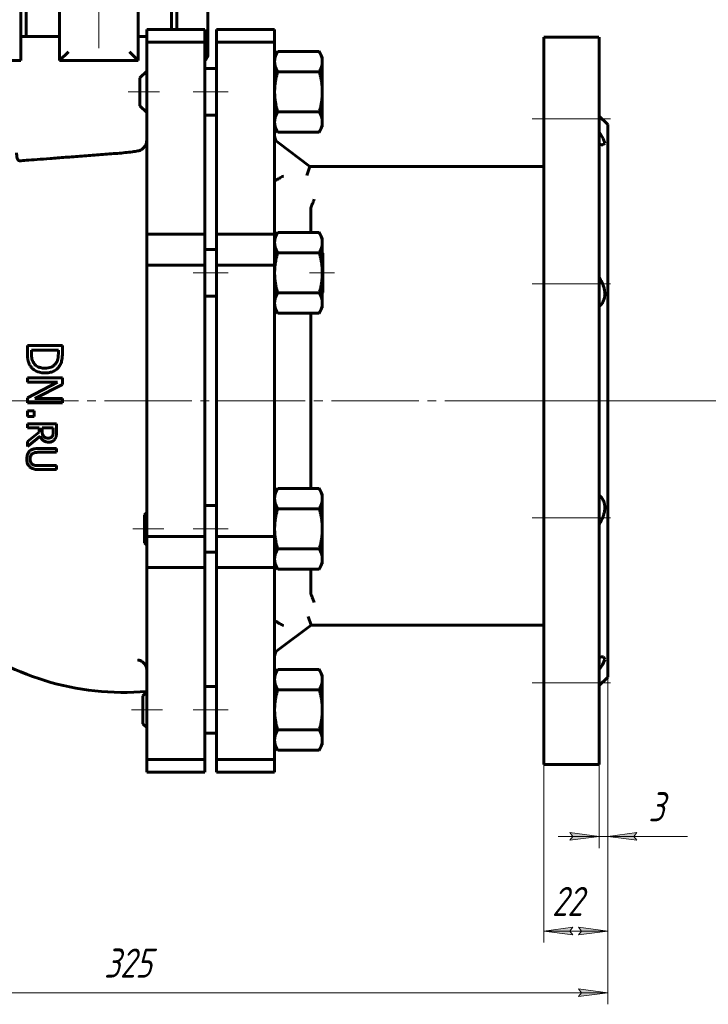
# Model space of a CAD drawing. Header units: millimetres. Extents: x 0 to 601, y 0 to 420.
# Tile 3 of 6: x 109 to 227, y 161 to 331. Entities that reach past the tile are written whole.
import ezdxf

# ---------------------------------------------------------------- set-up
doc = ezdxf.new("R2010")
doc.units = ezdxf.units.MM
for name, pattern in [('K5LT_AXLED', [19.5, 15, -1.5, 1.5, -1.5]), ('K5LT_BASIC', [0]), ('K5LT_THIN', [0])]:
    doc.linetypes.add(name, pattern=pattern)
doc.layers.add('Системный слой', color=7, linetype='Continuous')
doc.layers.add('Системный слой (1)', color=251, linetype='Continuous', true_color=0x6c6c6c)
doc.styles.add('KDIMTEXTSTYLE', font='txt', dxfattribs={"width": 0.96, "oblique": 15, "height": 5})
doc.styles.add('KTEXTSTYLE', font='txt', dxfattribs={"width": 0.96, "height": 5})
doc.dimstyles.new('KDIMSTYLE (0.50)', dxfattribs={"dimtxt": 5, "dimasz": 1, "dimexe": 2, "dimexo": 0, "dimgap": 1, "dimtad": 1, "dimlfac": 2, "dimtxsty": 'KDIMTEXTSTYLE', "dimsah": 1, "dimcen": 0, "dimdle": 1, "dimadec": 0, "dimazin": 0, "dimtfac": 0.667, "dimtmove": 0, "dimatfit": 3, "dimfxl": 1, "dimtvp": 1, "dimtolj": 1, "dimtzin": 0, "dimarcsym": 0})

# ---------------------------------------------------------------- blocks, each defined once
blk = doc.blocks.new('U0')
at = {"layer": 'Системный слой (1)', "color": 143, "linetype": 'K5LT_BASIC', "lineweight": 60, "true_color": 0x33acca}
for p, q in [((208.66, 221.09), (208.89, 221.17)), ((208.89, 221.17), (209.1, 221.22)), ((209.1, 221.22), (209.28, 221.24)), ((209.64, 220.77), (209.25, 219.87)), ((209.28, 221.24), (209.46, 221.21)), ((209.46, 221.21), (209.64, 220.77)), ((209.25, 219.87), (208.66, 219))]:
    blk.add_line(p, q, dxfattribs=at)
blk = doc.blocks.new('U1')
at = {"layer": 'Системный слой (1)', "color": 143, "linetype": 'K5LT_BASIC', "lineweight": 60, "true_color": 0x33acca}
for p, q in [((199.16, 265.24), (199.16, 327.74)), ((199.16, 202.74), (199.16, 265.24))]:
    blk.add_line(p, q, dxfattribs=at)
blk = doc.blocks.new('U3')
at = {"layer": 'Системный слой (1)', "color": 143, "linetype": 'K5LT_BASIC', "lineweight": 60, "true_color": 0x33acca}
for p, q in [((208.66, 265.24), (208.66, 327.74)), ((208.66, 202.74), (208.66, 265.24))]:
    blk.add_line(p, q, dxfattribs=at)
blk = doc.blocks.new('U7')
at = {"layer": 'Системный слой (1)', "color": 143, "linetype": 'K5LT_BASIC', "lineweight": 60, "true_color": 0x33acca}
for p, q in [((210.16, 265.24), (210.16, 312.74)), ((210.16, 217.74), (210.16, 265.24))]:
    blk.add_line(p, q, dxfattribs=at)
blk = doc.blocks.new('U8')
at = {"layer": 'Системный слой (1)', "color": 143, "linetype": 'K5LT_BASIC', "lineweight": 60, "true_color": 0x33acca}
for p, q in [((208.66, 311.49), (209.4, 310.36)), ((209.4, 310.36), (209.65, 309.53)), ((208.89, 309.32), (208.66, 309.4)), ((209.1, 309.26), (208.89, 309.32)), ((209.28, 309.25), (209.1, 309.26)), ((209.3, 309.25), (209.28, 309.25)), ((209.65, 309.53), (209.3, 309.25))]:
    blk.add_line(p, q, dxfattribs=at)
blk = doc.blocks.new('U14')
at = {"layer": 'Системный слой (1)', "color": 143, "linetype": 'K5LT_BASIC', "lineweight": 60, "true_color": 0x33acca}
for p, q in [((159.11, 298.4), (159.11, 294.18)), ((159.11, 280.32), (159.11, 250.17)), ((159.11, 236.31), (159.11, 232.08))]:
    blk.add_line(p, q, dxfattribs=at)
blk = doc.blocks.new('D0')
at = {"layer": 'Системный слой (1)'}
for points in [[(52.66, 162.83), (52.16, 163.49), (52.66, 164.15), (47.66, 163.49)], [(210.16, 163.49), (205.16, 164.15), (205.66, 163.49), (205.16, 162.83)]]:
    blk.add_hatch(color=7, dxfattribs=at).paths.add_polyline_path(points)
at = {"layer": 'Системный слой (1)', "color": 7, "linetype": 'K5LT_THIN', "lineweight": 18, "true_color": 0xffffff}
for p, q in [((47.66, 217.74), (47.66, 161.49)), ((210.16, 217.74), (210.16, 161.49)), ((47.66, 163.49), (52.66, 164.15)), ((52.66, 162.83), (47.66, 163.49)), ((47.66, 163.49), (210.16, 163.49)), ((52.66, 164.15), (52.16, 163.49)), ((52.16, 163.49), (52.66, 162.83)), ((205.66, 163.49), (205.16, 164.15)), ((205.16, 164.15), (210.16, 163.49)), ((210.16, 163.49), (205.16, 162.83)), ((205.16, 162.83), (205.66, 163.49))]:
    blk.add_line(p, q, dxfattribs=at)
blk.add_wipeout([(123.56, 164.49), (123.56, 171.87), (133.82, 171.87), (133.82, 164.49)]).dxf.layer = 'Системный слой (1)'
at = {"layer": 'Системный слой (1)', "color": 7, "insert": (123.56, 171.08), "char_height": 5, "attachment_point": 1, "style": 'KTEXTSTYLE'}
blk.add_mtext('\\fArial|b0|c204|p34;\\H5.0;\\W1.000;\\Q15;\\fGOST Type AU|b0|i0|c204|p34;\\Q15;\\W0.960;325', dxfattribs=at)
blk = doc.blocks.new('KDIMARROW_01')
at = {"layer": 'Системный слой'}
blk.add_hatch(color=0, dxfattribs=at).paths.add_polyline_path([(-5, -0.66), (0, 0), (-5, 0.66), (-4.5, 0)])
at = {"layer": 'Системный слой', "color": 0, "linetype": 'K5LT_THIN', "lineweight": 18}
for p, q in [((-4.5, 0), (-5, 0.66)), ((-5, 0.66), (0, 0)), ((0, 0), (-5, -0.66)), ((-5, -0.66), (-4.5, 0))]:
    blk.add_line(p, q, dxfattribs=at)
at = {"layer": 'Системный слой (1)', "color": 0, "linetype": 'K5LT_THIN', "lineweight": 18}
blk.add_line((122.67, 265.24), (122.17, 265.24), dxfattribs=at)
blk = doc.blocks.new('D1')
at = {"layer": 'Системный слой (1)', "color": 7, "linetype": 'K5LT_THIN', "lineweight": 18, "true_color": 0xffffff}
for p, q in [((210.16, 217.74), (210.16, 172.09)), ((199.16, 202.74), (199.16, 172.09)), ((204.16, 173.43), (199.16, 174.09)), ((199.16, 174.09), (210.16, 174.09)), ((203.66, 174.09), (204.16, 173.43)), ((210.16, 174.09), (205.16, 173.43)), ((205.16, 173.43), (205.66, 174.09))]:
    blk.add_line(p, q, dxfattribs=at)
blk.add_wipeout([(200.57, 175.09), (200.57, 182.47), (208.41, 182.47), (208.41, 175.09)]).dxf.layer = 'Системный слой (1)'
at = {"layer": 'Системный слой (1)'}
for points in [[(204.16, 173.43), (203.66, 174.09), (204.16, 174.75), (199.16, 174.09)], [(210.16, 174.09), (205.16, 174.75), (205.66, 174.09), (205.16, 173.43)]]:
    blk.add_hatch(color=7, dxfattribs=at).paths.add_polyline_path(points)
at = {"layer": 'Системный слой (1)', "color": 7, "linetype": 'K5LT_THIN', "lineweight": 18, "true_color": 0xffffff}
for p, q in [((199.16, 174.09), (204.16, 174.75)), ((204.16, 174.75), (203.66, 174.09)), ((205.66, 174.09), (205.16, 174.75)), ((205.16, 174.75), (210.16, 174.09))]:
    blk.add_line(p, q, dxfattribs=at)
at = {"layer": 'Системный слой (1)', "color": 7, "insert": (200.57, 181.68), "char_height": 5, "attachment_point": 1, "style": 'KTEXTSTYLE'}
blk.add_mtext('\\fArial|b0|c204|p34;\\H5.0;\\W1.000;\\Q15;\\fGOST Type AU|b0|i0|c204|p34;\\Q15;\\W0.960;22', dxfattribs=at)
blk = doc.blocks.new('D2')
at = {"layer": 'Системный слой (1)'}
for points in [[(203.66, 189.7), (208.66, 190.36), (203.66, 191.02), (204.16, 190.36)], [(214.66, 190.36), (215.16, 191.02), (210.16, 190.36), (215.16, 189.7)]]:
    blk.add_hatch(color=7, dxfattribs=at).paths.add_polyline_path(points)
at = {"layer": 'Системный слой (1)', "color": 7, "linetype": 'K5LT_THIN', "lineweight": 18, "true_color": 0xffffff}
for p, q in [((210.16, 217.74), (210.16, 188.36)), ((208.66, 202.74), (208.66, 188.36)), ((208.66, 190.36), (201.66, 190.36)), ((208.66, 190.36), (203.66, 191.02)), ((203.66, 191.02), (204.16, 190.36)), ((204.16, 190.36), (203.66, 189.7)), ((203.66, 189.7), (208.66, 190.36)), ((208.66, 190.36), (210.16, 190.36)), ((215.16, 191.02), (210.16, 190.36)), ((210.16, 190.36), (215.16, 189.7)), ((210.16, 190.36), (217.16, 190.36)), ((210.16, 190.36), (215.16, 190.36)), ((214.66, 190.36), (215.16, 191.02)), ((215.16, 189.7), (214.66, 190.36)), ((215.15, 190.36), (223.88, 190.36))]:
    blk.add_line(p, q, dxfattribs=at)
blk.add_wipeout([(217.15, 191.36), (217.15, 198.74), (221.69, 198.74), (221.69, 191.36)]).dxf.layer = 'Системный слой (1)'
at = {"layer": 'Системный слой (1)', "color": 7, "insert": (217.15, 197.95), "char_height": 5, "attachment_point": 1, "style": 'KTEXTSTYLE'}
blk.add_mtext('\\fArial|b0|c204|p34;\\H5.0;\\W1.000;\\Q15;\\fGOST Type AU|b0|i0|c204|p34;\\Q15;\\W0.960;3', dxfattribs=at)
blk = doc.blocks.new('D4')
at = {"layer": 'Системный слой (1)'}
for points in [[(350.07, 363.24), (349.41, 368.24), (348.75, 363.24), (349.41, 363.74)], [(349.41, 265.24), (350.07, 270.24), (349.41, 269.74), (348.75, 270.24)]]:
    blk.add_hatch(color=7, dxfattribs=at).paths.add_polyline_path(points)
at = {"layer": 'Системный слой (1)', "color": 7, "linetype": 'K5LT_THIN', "lineweight": 18, "true_color": 0xffffff}
for p, q in [((337.48, 368.24), (351.41, 368.24)), ((348.75, 363.24), (349.41, 368.24)), ((349.41, 368.24), (350.07, 363.24)), ((349.41, 368.24), (349.41, 265.24)), ((349.41, 363.74), (348.75, 363.24)), ((350.07, 363.24), (349.41, 363.74)), ((349.41, 265.24), (348.75, 270.24)), ((348.75, 270.24), (349.41, 269.74)), ((349.41, 269.74), (350.07, 270.24)), ((350.07, 270.24), (349.41, 265.24)), ((210.16, 265.24), (351.41, 265.24))]:
    blk.add_line(p, q, dxfattribs=at)
blk.add_wipeout([(348.41, 311), (341.03, 311), (341.03, 322.02), (348.41, 322.02)]).dxf.layer = 'Системный слой (1)'
at = {"layer": 'Системный слой (1)', "color": 7, "insert": (341.82, 311), "char_height": 5, "attachment_point": 1, "rotation": 90, "style": 'KTEXTSTYLE'}
blk.add_mtext('\\fArial|b0|c204|p34;\\H5.0;\\W1.000;\\Q15;\\fGOST Type AU|b0|i0|c204|p34;\\Q15;\\W0.960;206', dxfattribs=at)

msp = doc.modelspace()

# ---------------------------------------------------------------- linework, layer by layer
at = {"layer": 'Системный слой (1)', "color": 30, "linetype": 'K5LT_AXLED', "lineweight": 18, "true_color": 0xff8000}
for p, q in [((122.6707, 325.8678), (122.6707, 380.2428)), ((133.0766, 318.3659), (127.7266, 318.3659)), ((144.8887, 318.3659), (138.8887, 318.3659)), ((210.6552, 313.7465), (197.1552, 313.7465)), ((144.8887, 287.2471), (138.8887, 287.2471)), ((163.2011, 287.2471), (158.8588, 287.2471)), ((210.6552, 285.3337), (197.1552, 285.3337)), ((45.6552, 265.2428), (212.1552, 265.2428)), ((197.1552, 265.2428), (212.1552, 265.2428)), ((210.6552, 245.1519), (197.1552, 245.1519)), ((133.8519, 243.2385), (128.5019, 243.2385)), ((144.8887, 243.2385), (138.8887, 243.2385)), ((210.6552, 216.7391), (197.1552, 216.7391)), ((133.6042, 212.1197), (128.2542, 212.1197)), ((144.8887, 212.1197), (138.8887, 212.1197))]:
    msp.add_line(p, q, dxfattribs=at)
at = {"layer": 'Системный слой (1)', "color": 143, "linetype": 'K5LT_BASIC', "lineweight": 60, "true_color": 0x33acca}
for p, q in [((109.2752, 327.8678), (109.2752, 349.1178)), ((115.9207, 349.1178), (115.9207, 323.7428)), ((129.4207, 323.7428), (129.4207, 349.1178)), ((136.0661, 349.1178), (136.0661, 329.1049)), ((141.4207, 324.8886), (141.4207, 349.1178)), ((110.1707, 348.2428), (110.1707, 327.8678)), ((135.1707, 348.2428), (135.1707, 329.1049)), ((130.8887, 329.1049), (130.8887, 326.9082)), ((130.8887, 329.1049), (140.8887, 329.1049)), ((140.8887, 329.1049), (140.8887, 326.9082)), ((142.8887, 326.9082), (142.8887, 329.1049)), ((152.8887, 329.1049), (142.8887, 329.1049)), ((152.8887, 329.1049), (152.8887, 326.9082)), ((109.2752, 327.8678), (109.2752, 323.7428)), ((115.9207, 327.8678), (109.2752, 327.8678)), ((130.8887, 327.8678), (129.4207, 327.8678)), ((130.8887, 326.9082), (140.8887, 326.9082)), ((130.8887, 326.9082), (130.8887, 293.892)), ((140.8887, 326.9082), (140.8887, 293.892)), ((152.8887, 326.9082), (142.8887, 326.9082)), ((142.8887, 293.892), (142.8887, 326.9082)), ((152.8887, 326.9082), (152.8887, 293.892)), ((199.1552, 327.7428), (208.6552, 327.7428)), ((115.9207, 323.7428), (117.4207, 325.2428)), ((127.9207, 325.2428), (129.4207, 323.7428)), ((152.8887, 324.3659), (153.4246, 325.2941)), ((160.5528, 325.2941), (153.4246, 325.2941)), ((161.0887, 324.3659), (160.5528, 325.2941)), ((109.2752, 323.7428), (105.4207, 323.7428)), ((115.9207, 323.7428), (129.4207, 323.7428)), ((161.0887, 324.3659), (161.0887, 323.562)), ((161.0887, 323.562), (161.0887, 318.3659)), ((129.7266, 320.7659), (130.8887, 321.928)), ((140.8887, 322.3659), (142.8887, 322.3659)), ((160.5528, 321.83), (153.4246, 321.83)), ((129.7266, 320.7659), (129.7266, 316.1341)), ((161.0887, 318.3659), (161.0887, 313.1697)), ((129.7266, 316.1341), (129.7266, 315.9659)), ((129.7266, 315.9659), (130.8887, 314.8038)), ((160.5528, 314.9018), (153.4246, 314.9018)), ((140.8887, 314.3659), (142.8887, 314.3659)), ((161.0887, 313.1697), (161.0887, 312.3659)), ((210.1552, 312.7428), (208.6552, 314.2428)), ((152.8887, 312.3659), (153.4246, 311.4377)), ((161.0887, 312.3659), (160.5528, 311.4377)), ((160.5528, 311.4377), (153.4246, 311.4377)), ((158.9234, 305.507), (153.4788, 309.6613)), ((158.4165, 304.007), (158.9234, 305.507)), ((199.1552, 305.507), (158.9234, 305.507)), ((130.8887, 293.892), (130.8887, 288.5887)), ((130.8887, 293.892), (140.8887, 293.892)), ((140.8887, 293.892), (140.8887, 288.5887)), ((142.8887, 288.5887), (142.8887, 293.892)), ((152.8887, 293.892), (142.8887, 293.892)), ((152.8887, 293.2471), (153.4246, 294.1753)), ((152.8887, 293.892), (152.8887, 288.5887)), ((160.5528, 294.1753), (153.4246, 294.1753)), ((161.0887, 293.2471), (160.5528, 294.1753)), ((161.0887, 293.2471), (161.0887, 292.4432)), ((140.8887, 291.2471), (142.8887, 291.2471)), ((161.0887, 292.4432), (161.0887, 287.2471)), ((160.5528, 290.7112), (153.4246, 290.7112)), ((161.2011, 290.6336), (161.0887, 290.7461)), ((161.2011, 283.8605), (161.2011, 290.6336)), ((130.8887, 288.5887), (130.8887, 241.8968)), ((130.8887, 288.5887), (140.8887, 288.5887)), ((140.8887, 288.5887), (140.8887, 241.8968)), ((152.8887, 288.5887), (142.8887, 288.5887)), ((142.8887, 241.8968), (142.8887, 288.5887)), ((152.8887, 288.5887), (152.8887, 241.8968)), ((161.0887, 287.2471), (161.0887, 282.0509)), ((140.8887, 283.2471), (142.8887, 283.2471)), ((160.5528, 283.783), (153.4246, 283.783)), ((161.2011, 283.8605), (161.0887, 283.7481)), ((152.8887, 281.2471), (153.4246, 280.3189)), ((161.0887, 281.2471), (160.5528, 280.3189)), ((161.0887, 282.0509), (161.0887, 281.2471)), ((160.5528, 280.3189), (153.4246, 280.3189)), ((116.3896, 274.7642), (110.3896, 274.7642)), ((110.3896, 274.7642), (110.3896, 273.3833)), ((116.3896, 273.3979), (116.3896, 274.7642)), ((111.0801, 273.359), (111.0801, 273.9668)), ((111.0801, 273.9668), (115.6992, 273.9668)), ((115.6992, 273.9668), (115.6992, 273.359)), ((116.3896, 269.1677), (110.3896, 269.1677)), ((110.3896, 269.1677), (110.3896, 268.4238)), ((116.3896, 268.0348), (116.3896, 269.1677)), ((110.3896, 268.4238), (115.5631, 268.4238)), ((115.5631, 268.4238), (110.3896, 265.769)), ((111.6392, 265.6183), (116.3896, 268.0348)), ((110.3896, 265.769), (110.3896, 264.8744)), ((110.3896, 264.8744), (116.3896, 264.8744)), ((116.3896, 265.6183), (111.6392, 265.6183)), ((116.3896, 264.8744), (116.3896, 265.6183)), ((111.5371, 263.5032), (110.3896, 263.5032)), ((110.3896, 263.5032), (110.3896, 262.5405)), ((110.3896, 262.5405), (111.5371, 262.5405)), ((111.5371, 262.5405), (111.5371, 263.5032)), ((110.3896, 261.2609), (110.3896, 260.5964)), ((115.3896, 261.2609), (110.3896, 261.2609)), ((115.3896, 259.9724), (115.3896, 261.2609)), ((110.3896, 260.5964), (112.3791, 260.5964)), ((112.3791, 259.8347), (110.3896, 258.2544)), ((110.3896, 257.3914), (112.5655, 259.1702)), ((112.3791, 260.5964), (112.3791, 259.8347)), ((112.9342, 260.013), (112.9342, 260.5964)), ((112.9342, 260.5964), (114.8143, 260.5964)), ((114.8143, 260.5964), (114.8143, 259.936)), ((110.3896, 258.2544), (110.3896, 257.3914)), ((115.3896, 257.0551), (112.2697, 257.0551)), ((112.2697, 256.3906), (115.3896, 256.3906)), ((115.3896, 256.3906), (115.3896, 257.0551)), ((115.3896, 254.1013), (112.2535, 254.1013)), ((115.3896, 253.4368), (115.3896, 254.1013)), ((112.2697, 253.4368), (115.3896, 253.4368)), ((152.8887, 249.2385), (153.4246, 250.1667)), ((160.5528, 250.1667), (153.4246, 250.1667)), ((161.0887, 249.2385), (160.5528, 250.1667)), ((161.0887, 249.2385), (161.0887, 248.4346)), ((140.8887, 247.2385), (142.8887, 247.2385)), ((161.0887, 248.4346), (161.0887, 243.2385)), ((130.5019, 245.6385), (130.8887, 246.0252)), ((130.5019, 245.6385), (130.5019, 241.1631)), ((160.5528, 246.7026), (153.4246, 246.7026)), ((161.0887, 243.2385), (161.0887, 238.0423)), ((130.5019, 241.1631), (130.5019, 240.8385)), ((130.5019, 240.8385), (130.8887, 240.4518)), ((130.8887, 241.8968), (140.8887, 241.8968)), ((130.8887, 241.8968), (130.8887, 236.5935)), ((140.8887, 241.8968), (140.8887, 236.5935)), ((152.8887, 241.8968), (142.8887, 241.8968)), ((142.8887, 236.5935), (142.8887, 241.8968)), ((152.8887, 241.8968), (152.8887, 236.5935)), ((140.8887, 239.2385), (142.8887, 239.2385)), ((160.5528, 239.7744), (153.4246, 239.7744)), ((152.8887, 237.2385), (153.4246, 236.3103)), ((161.0887, 237.2385), (160.5528, 236.3103)), ((161.0887, 238.0423), (161.0887, 237.2385)), ((130.8887, 236.5935), (140.8887, 236.5935)), ((130.8887, 236.5935), (130.8887, 203.5774)), ((140.8887, 236.5935), (140.8887, 203.5774)), ((142.8887, 203.5774), (142.8887, 236.5935)), ((152.8887, 236.5935), (142.8887, 236.5935)), ((152.8887, 236.5935), (152.8887, 203.5774)), ((160.5528, 236.3103), (153.4246, 236.3103)), ((158.6673, 228.1813), (159.1669, 226.6813)), ((153.4892, 222.4272), (159.1669, 226.6813)), ((159.1669, 226.6813), (199.1552, 226.6813)), ((152.8887, 218.1197), (153.4246, 219.0479)), ((160.5528, 219.0479), (153.4246, 219.0479)), ((161.0887, 218.1197), (160.5528, 219.0479)), ((161.0887, 218.1197), (161.0887, 217.3159)), ((161.0887, 217.3159), (161.0887, 212.1197)), ((210.1552, 217.7428), (208.6552, 216.2428)), ((130.2542, 214.5197), (130.8887, 215.1542)), ((140.8887, 216.1197), (142.8887, 216.1197)), ((160.5528, 215.5838), (153.4246, 215.5838)), ((130.2542, 214.5197), (130.2542, 209.8715)), ((161.0887, 212.1197), (161.0887, 206.9236)), ((130.2542, 209.8715), (130.2542, 209.7197)), ((130.2542, 209.7197), (130.8887, 209.0853)), ((160.5528, 208.6556), (153.4246, 208.6556)), ((140.8887, 208.1197), (142.8887, 208.1197)), ((161.0887, 206.9236), (161.0887, 206.1197)), ((152.8887, 206.1197), (153.4246, 205.1915)), ((160.5528, 205.1915), (153.4246, 205.1915)), ((161.0887, 206.1197), (160.5528, 205.1915)), ((130.8887, 203.5774), (140.8887, 203.5774)), ((130.8887, 203.5774), (130.8887, 201.3807)), ((140.8887, 203.5774), (140.8887, 201.3807)), ((142.8887, 201.3807), (142.8887, 203.5774)), ((152.8887, 203.5774), (142.8887, 203.5774)), ((152.8887, 203.5774), (152.8887, 201.3807)), ((199.1552, 202.7428), (208.6552, 202.7428)), ((130.8887, 201.3807), (140.8887, 201.3807)), ((152.8887, 201.3807), (142.8887, 201.3807))]:
    msp.add_line(p, q, dxfattribs=at)
for centre, radius, start, end in [((139.9207, 324.8886), 1.5, 310.191118, 0), ((154.3887, 310.8538), 1.5, 180, 232.65626), ((159.1472, 232.0843), 0.0351, 180.182093, 201.299786), ((127.0615, 261.9639), 46.8568, 231.3354, 274.684978), ((154.3887, 221.2268), 1.5, 126.842911, 180), ((129.3711, 219.0124), 1.5175, 0, 7.076148)]:
    msp.add_arc(centre, radius, start, end, dxfattribs=at)
for points in [[(153.4246, 325.2941), (152.8887, 324.3659), (152.8887, 323.562)], [(161.0887, 323.562), (161.0887, 324.3659), (160.5528, 325.2941)], [(152.8887, 323.562), (152.8887, 322.7582), (153.4246, 321.83)], [(160.5528, 321.83), (161.0887, 322.7582), (161.0887, 323.562)], [(153.4246, 321.83), (152.8887, 319.9736), (152.8887, 318.3659)], [(161.0887, 318.3659), (161.0887, 319.9736), (160.5528, 321.83)], [(152.8887, 318.3659), (152.8887, 316.7582), (153.4246, 314.9018)], [(160.5528, 314.9018), (161.0887, 316.7582), (161.0887, 318.3659)], [(153.4246, 314.9018), (152.8887, 313.9736), (152.8887, 313.1697)], [(161.0887, 313.1697), (161.0887, 313.9736), (160.5528, 314.9018)], [(152.8887, 313.1697), (152.8887, 312.3659), (153.4246, 311.4377)], [(160.5528, 311.4377), (161.0887, 312.3659), (161.0887, 313.1697)], [(153.4246, 294.1753), (152.8887, 293.2471), (152.8887, 292.4432)], [(161.0887, 292.4432), (161.0887, 293.2471), (160.5528, 294.1753)], [(152.8887, 292.4432), (152.8887, 291.6394), (153.4246, 290.7112)], [(160.5528, 290.7112), (161.0887, 291.6394), (161.0887, 292.4432)], [(153.4246, 290.7112), (152.8887, 288.8548), (152.8887, 287.2471)], [(161.0887, 287.2471), (161.0887, 288.8548), (160.5528, 290.7112)], [(152.8887, 287.2471), (152.8887, 285.6394), (153.4246, 283.783)], [(160.5528, 283.783), (161.0887, 285.6394), (161.0887, 287.2471)], [(153.4246, 283.783), (152.8887, 282.8548), (152.8887, 282.0509)], [(161.0887, 282.0509), (161.0887, 282.8548), (160.5528, 283.783)], [(152.8887, 282.0509), (152.8887, 281.2471), (153.4246, 280.3189)], [(160.5528, 280.3189), (161.0887, 281.2471), (161.0887, 282.0509)], [(153.4246, 250.1667), (152.8887, 249.2385), (152.8887, 248.4346)], [(161.0887, 248.4346), (161.0887, 249.2385), (160.5528, 250.1667)], [(152.8887, 248.4346), (152.8887, 247.6308), (153.4246, 246.7026)], [(160.5528, 246.7026), (161.0887, 247.6308), (161.0887, 248.4346)], [(153.4246, 246.7026), (152.8887, 244.8462), (152.8887, 243.2385)], [(161.0887, 243.2385), (161.0887, 244.8462), (160.5528, 246.7026)], [(152.8887, 243.2385), (152.8887, 241.6308), (153.4246, 239.7744)], [(160.5528, 239.7744), (161.0887, 241.6308), (161.0887, 243.2385)], [(153.4246, 239.7744), (152.8887, 238.8462), (152.8887, 238.0423)], [(161.0887, 238.0423), (161.0887, 238.8462), (160.5528, 239.7744)], [(152.8887, 238.0423), (152.8887, 237.2385), (153.4246, 236.3103)], [(160.5528, 236.3103), (161.0887, 237.2385), (161.0887, 238.0423)], [(153.4246, 219.0479), (152.8887, 218.1197), (152.8887, 217.3159)], [(161.0887, 217.3159), (161.0887, 218.1197), (160.5528, 219.0479)], [(152.8887, 217.3159), (152.8887, 216.512), (153.4246, 215.5838)], [(160.5528, 215.5838), (161.0887, 216.512), (161.0887, 217.3159)], [(153.4246, 215.5838), (152.8887, 213.7274), (152.8887, 212.1197)], [(161.0887, 212.1197), (161.0887, 213.7274), (160.5528, 215.5838)], [(152.8887, 212.1197), (152.8887, 210.512), (153.4246, 208.6556)], [(160.5528, 208.6556), (161.0887, 210.512), (161.0887, 212.1197)], [(153.4246, 208.6556), (152.8887, 207.7274), (152.8887, 206.9236)], [(161.0887, 206.9236), (161.0887, 207.7274), (160.5528, 208.6556)], [(152.8887, 206.9236), (152.8887, 206.1197), (153.4246, 205.1915)], [(160.5528, 205.1915), (161.0887, 206.1197), (161.0887, 206.9236)]]:
    msp.add_rational_spline(points, [1, 1.0379548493, 1], degree=2, dxfattribs=at)
for points, knots in [([(130.8887, 310.0176), (130.8887, 309.8721), (130.8691, 309.7273), (130.7738, 309.3559), (130.6708, 309.1408), (130.3887, 308.7384), (130.1982, 308.5567), (129.8013, 308.3101), (129.5992, 308.2307), (129.3887, 308.1978)], [-0.543367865, -0.543367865, -0.543367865, -0.543367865, -0.455270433, -0.455270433, -0.309764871, -0.309764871, -0.142667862, -0.142667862, -0.000005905, -0.000005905, -0.000005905, -0.000005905]), ([(129.3887, 308.1978), (129.0752, 308.1488), (128.7556, 308.1021), (127.6086, 307.9478), (126.7532, 307.8564), (125.8887, 307.7911)], [16.892556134, 16.892556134, 16.892556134, 16.892556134, 17.09298898, 17.09298898, 17.600978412, 17.600978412, 17.600978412, 17.600978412]), ([(109.0533, 306.4981), (109.0009, 306.494), (108.95, 306.5049), (108.8549, 306.5593), (108.8114, 306.6013), (108.7161, 306.7395), (108.6698, 306.8478), (108.5929, 307.1206), (108.5652, 307.2839), (108.5349, 307.5981), (108.5285, 307.7429), (108.5285, 307.8881)], [-0.935009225, -0.935009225, -0.935009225, -0.935009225, -0.859593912, -0.859593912, -0.786857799, -0.786857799, -0.685418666, -0.685418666, -0.576003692, -0.576003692, -0.488370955, -0.488370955, -0.488370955, -0.488370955]), ([(125.8887, 307.7911), (125.7777, 307.7827), (125.6666, 307.7743), (124.5865, 307.6925), (123.6125, 307.6186), (121.7287, 307.4753), (120.7546, 307.401), (118.8165, 307.2528), (117.8526, 307.1789), (116.0037, 307.0368), (115.1172, 306.9685), (113.4775, 306.8418), (112.7245, 306.7835), (111.3935, 306.6803), (110.7697, 306.6318), (109.7805, 306.5548), (109.388, 306.5242), (109.0533, 306.4981)], [8.42153975, 8.42153975, 8.42153975, 8.42153975, 8.48653869, 8.48653869, 9.05325373, 9.05325373, 9.62003714, 9.62003714, 10.18682054, 10.18682054, 10.75360394, 10.75360394, 11.32038734, 11.32038734, 11.88533589, 11.88533589, 12.33668946, 12.33668946, 12.33668946, 12.33668946]), ([(152.9034, 303.0654), (152.8947, 303.0606), (152.89, 303.0532), (152.8887, 303.0421), (152.8887, 303.0406), (152.8887, 303.0391)], [0.1894080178, 0.1894080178, 0.1894080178, 0.1894080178, 0.2257467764, 0.2257467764, 0.2312623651, 0.2312623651, 0.2312623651, 0.2312623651]), ([(154.3887, 303.8813), (154.3874, 303.8806), (154.3861, 303.8799), (154.266, 303.8146), (154.1474, 303.75), (153.9167, 303.624), (153.8048, 303.5627), (153.5303, 303.412), (153.3766, 303.3273), (153.1356, 303.1941), (153.0442, 303.1435), (152.9447, 303.0883), (152.9184, 303.0737), (152.9034, 303.0654)], [-1.014558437, -1.014558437, -1.014558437, -1.014558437, -1.013675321, -1.013675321, -0.932451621, -0.932451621, -0.852134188, -0.852134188, -0.725745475, -0.725745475, -0.614751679, -0.614751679, -0.549377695, -0.549377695, -0.549377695, -0.549377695]), ([(159.6738, 299.8883), (159.6278, 299.7661), (159.5478, 299.5537), (159.4558, 299.3103), (159.3802, 299.111), (159.3152, 298.9399), (159.2488, 298.7655), (159.2004, 298.6387), (159.1631, 298.5411), (159.1337, 298.4642), (159.1199, 298.4281), (159.1145, 298.414)], [0, 0, 0, 0, 2.17466533, 3.77203343, 4.53036344, 6.09859619, 7.38719317, 8.69185492, 9.65794304, 10.72352404, 12, 12, 12, 12]), ([(208.6552, 286.4887), (208.7458, 286.354), (208.9142, 286.0854), (209.147, 285.6495), (209.3152, 285.2649), (209.4408, 284.9115), (209.5225, 284.6306), (209.5872, 284.3403), (209.6321, 284.054), (209.6565, 283.7553), (209.656, 283.4592), (209.6312, 283.1786), (209.5839, 282.9126), (209.519, 282.6763), (209.4349, 282.4486), (209.3491, 282.268), (209.2133, 282.0309), (209.0413, 281.7976), (208.8299, 281.5839), (208.7045, 281.4797), (208.6552, 281.4416)], [0, 0, 0, 0, 1.67569746, 3.22685367, 4.95729866, 5.86918608, 6.98938363, 7.90493345, 8.89689135, 9.97971381, 11.06158374, 12.10355383, 13.12894003, 14.18741902, 15.04393513, 16.13958515, 16.74991532, 18.64244396, 20.09060174, 21, 21, 21, 21]), ([(110.3896, 273.3833), (110.3896, 273.3033), (110.3905, 273.2272), (110.3939, 273.0795), (110.3964, 273.0082), (110.4032, 272.8695), (110.4074, 272.8026), (110.4177, 272.6706), (110.4238, 272.6063), (110.4394, 272.4676), (110.4493, 272.3969), (110.4685, 272.2783), (110.4777, 272.2289), (110.4946, 272.1473), (110.5028, 272.1126), (110.5179, 272.0526), (110.525, 272.0266), (110.5374, 271.9834), (110.5429, 271.9654), (110.5894, 271.8158), (110.6414, 271.6868), (110.7528, 271.4577), (110.8095, 271.3564), (110.871, 271.2585)], [-0.284444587, -0.284444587, -0.284444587, -0.284444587, -0.272646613, -0.272646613, -0.260345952, -0.260345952, -0.247318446, -0.247318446, -0.232910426, -0.232910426, -0.213680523, -0.213680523, -0.196770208, -0.196770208, -0.182421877, -0.182421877, -0.169725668, -0.169725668, -0.159147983, -0.159147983, -0.0725918, -0.0725918, 0, 0, 0, 0]), ([(111.4788, 271.701), (111.2633, 272.0081), (111.1936, 272.2941), (111.1017, 272.7271), (111.0801, 273.0508), (111.0801, 273.359)], [-0.27251184, -0.27251184, -0.27251184, -0.27251184, -0.188302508, -0.188302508, 0, 0, 0, 0]), ([(115.6992, 273.359), (115.6992, 273.2906), (115.6982, 273.2264), (115.6943, 273.0998), (115.6912, 273.0383), (115.6823, 272.9054), (115.6759, 272.8374), (115.6627, 272.7256), (115.6562, 272.6796), (115.644, 272.6037), (115.6384, 272.5724), (115.628, 272.5192), (115.6232, 272.4968), (115.6171, 272.4698), (115.6156, 272.4633), (115.5793, 272.309), (115.5314, 272.1659), (115.4319, 271.9412), (115.3882, 271.8566), (115.3394, 271.7739)], [-0.238388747, -0.238388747, -0.238388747, -0.238388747, -0.225755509, -0.225755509, -0.211873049, -0.211873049, -0.193419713, -0.193419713, -0.177866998, -0.177866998, -0.164807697, -0.164807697, -0.153253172, -0.153253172, -0.149375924, -0.149375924, -0.057612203, -0.057612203, 0, 0, 0, 0]), ([(115.9131, 271.2488), (116.0469, 271.4523), (116.145, 271.6791), (116.2899, 272.1427), (116.3484, 272.4185), (116.3855, 273.0411), (116.3896, 273.2215), (116.3896, 273.3979)], [-0.650442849, -0.650442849, -0.650442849, -0.650442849, -0.379169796, -0.379169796, -0.107621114, -0.107621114, 0, 0, 0, 0]), ([(110.871, 271.2585), (110.9742, 271.1023), (111.0936, 270.9607), (111.3683, 270.7003), (111.5221, 270.5852), (111.9293, 270.3381), (112.3046, 270.151), (113.0247, 270.0453), (113.2042, 270.0332), (113.3848, 270.0332)], [-0.916463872, -0.916463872, -0.916463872, -0.916463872, -0.691353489, -0.691353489, -0.457691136, -0.457691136, -0.112740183, -0.112740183, 0, 0, 0, 0]), ([(113.3945, 270.8647), (113.13, 270.8647), (112.8598, 270.887), (112.4295, 270.9894), (112.2134, 271.0608), (111.7902, 271.3267), (111.6175, 271.4953), (111.4788, 271.701)], [-0.551171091, -0.551171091, -0.551171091, -0.551171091, -0.317554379, -0.317554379, -0.155974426, -0.155974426, 0, 0, 0, 0]), ([(113.3848, 270.0332), (113.6453, 270.0332), (113.9093, 270.0544), (114.3986, 270.1525), (114.6248, 270.2233), (115.0552, 270.4269), (115.3479, 270.5987), (115.7293, 270.9962), (115.8265, 271.1182), (115.9131, 271.2488)], [-0.835803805, -0.835803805, -0.835803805, -0.835803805, -0.569318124, -0.569318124, -0.331292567, -0.331292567, -0.094042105, -0.094042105, 0, 0, 0, 0]), ([(115.3394, 271.7739), (115.2395, 271.611), (115.1176, 271.4674), (114.8225, 271.22), (114.6554, 271.1235), (114.1342, 270.9117), (113.7566, 270.8647), (113.3945, 270.8647)], [-0.457628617, -0.457628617, -0.457628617, -0.457628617, -0.343341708, -0.343341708, -0.226092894, -0.226092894, 0, 0, 0, 0]), ([(112.5655, 259.1702), (112.6283, 259.0016), (112.7122, 258.8434), (112.9476, 258.5392), (113.0815, 258.4312), (113.3357, 258.2634), (113.5049, 258.1992), (113.7986, 258.1424), (113.9158, 258.1329), (114.0323, 258.1329)], [-0.321058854, -0.321058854, -0.321058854, -0.321058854, -0.257447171, -0.257447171, -0.18480461, -0.18480461, -0.072476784, -0.072476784, 0, 0, 0, 0]), ([(113.1935, 259.1094), (113.1414, 259.1615), (113.0975, 259.2199), (113.0119, 259.3786), (112.9924, 259.4621), (112.9477, 259.6645), (112.9342, 259.8418), (112.9342, 260.013)], [-0.139194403, -0.139194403, -0.139194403, -0.139194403, -0.124503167, -0.124503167, -0.103434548, -0.103434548, 0, 0, 0, 0]), ([(113.9796, 258.8258), (113.8949, 258.8258), (113.8088, 258.8313), (113.7136, 258.8466), (113.7028, 258.8485), (113.6604, 258.8564), (113.6315, 258.8631), (113.5754, 258.878), (113.549, 258.8864), (113.5083, 258.9008), (113.4926, 258.907), (113.4684, 258.9171), (113.4591, 258.9212), (113.3632, 258.9653), (113.2845, 259.0191), (113.2079, 259.0944), (113.2007, 259.1018), (113.1935, 259.1094)], [-0.123807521, -0.123807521, -0.123807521, -0.123807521, -0.100369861, -0.100369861, -0.097360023, -0.097360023, -0.088510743, -0.088510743, -0.078467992, -0.078467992, -0.070871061, -0.070871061, -0.065271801, -0.065271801, -0.006263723, -0.006263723, 0, 0, 0, 0]), ([(114.6441, 259.1418), (114.6072, 259.0872), (114.5642, 259.0381), (114.4869, 258.973), (114.46, 258.9544), (114.4187, 258.9291), (114.4031, 258.9206), (114.3809, 258.9095), (114.3736, 258.9059), (114.3617, 258.9005), (114.357, 258.8984), (114.2862, 258.8677), (114.2167, 258.8489), (114.091, 258.8295), (114.0354, 258.8258), (113.9796, 258.8258)], [-0.131924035, -0.131924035, -0.131924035, -0.131924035, -0.10860309, -0.10860309, -0.095833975, -0.095833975, -0.087483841, -0.087483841, -0.08306486, -0.08306486, -0.080001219, -0.080001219, -0.03472629, -0.03472629, 0, 0, 0, 0]), ([(114.8143, 259.936), (114.8143, 259.883), (114.8132, 259.8345), (114.8088, 259.7305), (114.8048, 259.6782), (114.796, 259.5945), (114.7914, 259.5611), (114.7831, 259.5097), (114.7795, 259.49), (114.7744, 259.4651), (114.7729, 259.4584), (114.7492, 259.3518), (114.7139, 259.257), (114.6564, 259.161), (114.6504, 259.1513), (114.6441, 259.1418)], [-0.129790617, -0.129790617, -0.129790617, -0.129790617, -0.116441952, -0.116441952, -0.098667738, -0.098667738, -0.084171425, -0.084171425, -0.073661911, -0.073661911, -0.069597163, -0.069597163, -0.007059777, -0.007059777, 0, 0, 0, 0]), ([(115.1263, 258.7001), (115.2029, 258.8188), (115.2634, 258.9455), (115.3167, 259.1244), (115.3276, 259.1689), (115.3387, 259.2272), (115.341, 259.2402), (115.345, 259.2655), (115.3489, 259.2911), (115.3524, 259.316), (115.3558, 259.3417), (115.3574, 259.3544), (115.3604, 259.3798), (115.3618, 259.3921), (115.3708, 259.4742), (115.3765, 259.5473), (115.3819, 259.6451), (115.3832, 259.6701), (115.3873, 259.7697), (115.389, 259.8451), (115.3896, 259.9376), (115.3896, 259.955), (115.3896, 259.9724)], [-0.218398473, -0.218398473, -0.218398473, -0.218398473, -0.160732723, -0.160732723, -0.142168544, -0.142168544, -0.136911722, -0.136911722, -0.13192637, -0.126662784, -0.126662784, -0.121032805, -0.121032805, -0.114589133, -0.114589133, -0.070850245, -0.070850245, -0.055725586, -0.055725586, -0.010510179, -0.010510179, 0, 0, 0, 0]), ([(114.0323, 258.1329), (114.1372, 258.1329), (114.2428, 258.141), (114.4374, 258.1784), (114.527, 258.2054), (114.6352, 258.2551), (114.6587, 258.2669), (114.6849, 258.2815), (114.6878, 258.2832), (114.7147, 258.2986), (114.7387, 258.3134), (114.7856, 258.3445), (114.8085, 258.3607), (114.8533, 258.3951), (114.8968, 258.4308), (114.9387, 258.4703), (114.9727, 258.5048), (114.9863, 258.5191), (115.0461, 258.5858), (115.0882, 258.6413), (115.1263, 258.7001)], [-0.294753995, -0.294753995, -0.294753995, -0.294753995, -0.219177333, -0.219177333, -0.151484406, -0.151484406, -0.132803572, -0.132803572, -0.130459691, -0.130459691, -0.111133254, -0.111133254, -0.092440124, -0.092440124, -0.073992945, -0.055798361, -0.055798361, -0.043432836, -0.043432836, 0, 0, 0, 0]), ([(110.7462, 256.577), (110.6157, 256.4464), (110.5143, 256.2941), (110.377, 255.9743), (110.3204, 255.7819), (110.288, 255.431), (110.2843, 255.3395), (110.2843, 255.248)], [-0.409466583, -0.409466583, -0.409466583, -0.409466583, -0.218818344, -0.218818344, -0.05646781, -0.05646781, 0, 0, 0, 0]), ([(112.2697, 257.0551), (112.0053, 257.0551), (111.7259, 257.0355), (111.3135, 256.9369), (111.1198, 256.8719), (110.8624, 256.6858), (110.8022, 256.6339), (110.7462, 256.577)], [-0.449791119, -0.449791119, -0.449791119, -0.449791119, -0.205665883, -0.205665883, -0.051590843, -0.051590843, 0, 0, 0, 0]), ([(110.8516, 255.248), (110.8516, 255.4342), (110.8759, 255.6237), (110.9929, 255.9023), (111.0564, 255.9977), (111.1763, 256.1144), (111.2171, 256.147), (111.2608, 256.1758)], [-0.219596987, -0.219596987, -0.219596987, -0.219596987, -0.108242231, -0.108242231, -0.033941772, -0.033941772, 0, 0, 0, 0]), ([(111.2608, 256.1758), (111.3678, 256.2464), (111.4843, 256.2971), (111.6168, 256.3309), (111.6255, 256.333), (111.6471, 256.338), (111.6604, 256.3409), (111.679, 256.3446), (111.6826, 256.3453), (111.7057, 256.3497), (111.7283, 256.3537), (111.7811, 256.3617), (111.8116, 256.3658), (111.8747, 256.373), (111.9062, 256.376), (111.9702, 256.3811), (112.0019, 256.3832), (112.0411, 256.3852), (112.0464, 256.3855), (112.1239, 256.3891), (112.1971, 256.3906), (112.2697, 256.3906)], [-0.582691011, -0.582691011, -0.582691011, -0.582691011, -0.20543316, -0.20543316, -0.184235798, -0.184235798, -0.160547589, -0.160547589, -0.155149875, -0.155149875, -0.12634335, -0.12634335, -0.096313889, -0.096313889, -0.071026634, -0.071026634, -0.049133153, -0.049133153, -0.045739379, -0.045739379, 0, 0, 0, 0]), ([(110.2843, 255.248), (110.2843, 255.0244), (110.3043, 254.7832), (110.4296, 254.3482), (110.5216, 254.1924), (110.65, 254.0195), (110.6963, 253.9656), (110.7462, 253.9149)], [-0.217057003, -0.217057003, -0.217057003, -0.217057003, -0.129201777, -0.129201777, -0.042769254, -0.042769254, 0, 0, 0, 0]), ([(110.7462, 253.9149), (110.8173, 253.8405), (110.8953, 253.7752), (111.0678, 253.6622), (111.16, 253.6164), (111.499, 253.4903), (111.7732, 253.4604), (112.0535, 253.4401), (112.1622, 253.4368), (112.2697, 253.4368)], [-0.261974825, -0.261974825, -0.261974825, -0.261974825, -0.219805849, -0.219805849, -0.176688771, -0.176688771, -0.067876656, -0.067876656, 0, 0, 0, 0]), ([(111.2608, 254.316), (111.2047, 254.3531), (111.1538, 254.3967), (111.0623, 254.4987), (111.0235, 254.5556), (110.9422, 254.7089), (110.8858, 254.8513), (110.8549, 255.1176), (110.8516, 255.183), (110.8516, 255.248)], [-0.326927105, -0.326927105, -0.326927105, -0.326927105, -0.24629827, -0.24629827, -0.164077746, -0.164077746, -0.040088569, -0.040088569, 0, 0, 0, 0]), ([(112.2535, 254.1013), (112.1739, 254.1013), (112.0909, 254.1032), (111.9542, 254.1111), (111.9005, 254.1155), (111.819, 254.1247), (111.7905, 254.1284), (111.737, 254.1364), (111.7108, 254.1408), (111.6521, 254.152), (111.6187, 254.1597), (111.5454, 254.1801), (111.5053, 254.1933), (111.4394, 254.2196), (111.4142, 254.2307), (111.3447, 254.2645), (111.302, 254.2888), (111.2608, 254.316)], [-0.25304375, -0.25304375, -0.25304375, -0.25304375, -0.187561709, -0.187561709, -0.145170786, -0.145170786, -0.122079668, -0.122079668, -0.101095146, -0.101095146, -0.075743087, -0.075743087, -0.047266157, -0.047266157, -0.029959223, -0.029959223, 0, 0, 0, 0]), ([(208.6552, 249.044), (208.7458, 248.9741), (208.9142, 248.8254), (209.147, 248.5545), (209.3152, 248.2886), (209.4408, 248.0236), (209.5225, 247.8), (209.5872, 247.5551), (209.6321, 247.3003), (209.6565, 247.0186), (209.656, 246.7221), (209.6312, 246.4242), (209.5839, 246.1251), (209.519, 245.8433), (209.4264, 245.5276), (209.3192, 245.2344), (209.176, 244.9049), (209.0134, 244.5797), (208.8299, 244.2639), (208.7045, 244.0703), (208.6552, 243.9969)], [0, 0, 0, 0, 1.67569746, 3.22685367, 4.95729866, 5.86918608, 6.98938363, 7.90493345, 8.89689135, 9.97971381, 11.06158374, 12.10355383, 13.12894003, 14.18741902, 15.04393513, 16.44311066, 17.31118745, 18.64244396, 20.09060174, 21, 21, 21, 21]), ([(159.1145, 232.0715), (159.1188, 232.0604), (159.1281, 232.036), (159.1469, 231.987), (159.1761, 231.9106), (159.2197, 231.7963), (159.2839, 231.628), (159.3575, 231.4345), (159.4576, 231.1706), (159.5668, 230.8816), (159.6421, 230.6815), (159.6738, 230.5973)], [0, 0, 0, 0, 1.02067386, 1.67281883, 2.42504277, 4.11747094, 5.25988984, 6.70205167, 8.44548827, 10.50429954, 12, 12, 12, 12]), ([(152.8887, 227.4465), (152.8887, 227.4449), (152.8887, 227.4434), (152.89, 227.4324), (152.8947, 227.425), (152.9034, 227.4202)], [1.7838357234, 1.7838357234, 1.7838357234, 1.7838357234, 1.7893513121, 1.7893513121, 1.8256900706, 1.8256900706, 1.8256900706, 1.8256900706]), ([(152.9034, 227.4202), (152.9173, 227.4125), (152.941, 227.3993), (153.0376, 227.3457), (153.1337, 227.2925), (153.3919, 227.1498), (153.5593, 227.0576), (153.9446, 226.8463), (154.1643, 226.7262), (154.3861, 226.6057), (154.3874, 226.605), (154.3887, 226.6043)], [-0.464271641, -0.464271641, -0.464271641, -0.464271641, -0.403442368, -0.403442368, -0.286153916, -0.286153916, -0.150559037, -0.150559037, 0, 0, 0.000881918, 0.000881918, 0.000881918, 0.000881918]), ([(129.3887, 220.6846), (129.39, 220.6844), (129.3912, 220.6842), (129.6648, 220.646), (129.9322, 220.5376), (130.3455, 220.2394), (130.5006, 220.0771), (130.7097, 219.755), (130.7831, 219.5998), (130.8518, 219.3544), (130.8674, 219.2773), (130.8771, 219.1993)], [-1.106039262, -1.106039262, -1.106039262, -1.106039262, -1.105148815, -1.105148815, -0.917279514, -0.917279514, -0.772203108, -0.772203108, -0.664385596, -0.664385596, -0.616270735, -0.616270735, -0.616270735, -0.616270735])]:
    msp.add_open_spline(points, degree=3, knots=knots, dxfattribs=at)
msp.add_open_spline([(159.1145, 298.414), (159.1129, 298.4099), (159.1121, 298.4057), (159.1121, 298.4014)], degree=3, dxfattribs=at)

# ---------------------------------------------------------------- block references
at = {"layer": 'Системный слой (1)'}
for name in ['U1', 'U3', 'U8', 'U7', 'U14', 'U0']:
    msp.add_blockref(name, (0, 0), dxfattribs=at)

# ---------------------------------------------------------------- next in the draw order: dimensions: what is measured, and where the dimension line sits
at = {"layer": 'Системный слой (1)', "color": 7}
dim = msp.add_linear_dim(base=(349.4088, 368.2428), p1=(210.1552, 265.2428), p2=(337.4804, 368.2428), angle=90, text='\\fGOST Type AU|b0|c204|p34;\\H5.0;\\W0.960;\\Q15;\\fGOST Type AU|b0|c204|p34;\\H5.0;\\W0.960;\\Q15;\\fGOST Type AU|b0|i0|c204|p34;\\Q15;206', dimstyle='KDIMSTYLE (0.50)', override={"dimexo": 0, "dimblk1": 'KDIMARROW_01', "dimblk2": 'KDIMARROW_01', "dimse1": 0, "dimse2": 0, "dimclrt": 7, "dimtolj": 1}, dxfattribs=at)
dim.commit()
dim.dimension.update_dxf_attribs({"geometry": 'D4', "text_midpoint": (349.4088, 316.7428), "dimtype": 160})
dim = msp.add_linear_dim(base=(47.6552, 163.4924), p1=(210.1552, 217.7428), p2=(47.6552, 217.7428), text='\\fGOST Type AU|b0|c204|p34;\\H5.0;\\W0.960;\\Q15;\\fGOST Type AU|b0|c204|p34;\\H5.0;\\W0.960;\\Q15;\\fGOST Type AU|b0|i0|c204|p34;\\Q15;325', dimstyle='KDIMSTYLE (0.50)', override={"dimexo": 0, "dimblk1": 'KDIMARROW_01', "dimblk2": 'KDIMARROW_01', "dimse1": 0, "dimse2": 0, "dimclrt": 7, "dimtolj": 1}, dxfattribs=at)
dim.commit()
dim.dimension.update_dxf_attribs({"geometry": 'D0', "text_midpoint": (128.9052, 163.4924), "dimtype": 160})

# ---------------------------------------------------------------- next in the draw order: dimensions: what is measured, and where the dimension line sits
dim = msp.add_linear_dim(base=(199.1552, 174.0902), p1=(210.1552, 217.7428), p2=(199.1552, 202.7428), text='\\fGOST Type AU|b0|c204|p34;\\H5.0;\\W0.960;\\Q15;\\fGOST Type AU|b0|c204|p34;\\H5.0;\\W0.960;\\Q15;\\fGOST Type AU|b0|i0|c204|p34;\\Q15;22', dimstyle='KDIMSTYLE (0.50)', override={"dimexo": 0, "dimblk1": 'KDIMARROW_01', "dimblk2": 'KDIMARROW_01', "dimse1": 0, "dimse2": 0, "dimclrt": 7, "dimtolj": 1}, dxfattribs=at)
dim.commit()
dim.dimension.update_dxf_attribs({"geometry": 'D1', "text_midpoint": (204.6552, 174.0902), "dimtype": 160})

# ---------------------------------------------------------------- next in the draw order: dimensions: what is measured, and where the dimension line sits
dim = msp.add_linear_dim(base=(208.6552, 190.3579), p1=(210.1552, 217.7428), p2=(208.6552, 202.7428), text='\\fGOST Type AU|b0|c204|p34;\\H5.0;\\W0.960;\\Q15;\\fGOST Type AU|b0|c204|p34;\\H5.0;\\W0.960;\\Q15;\\fGOST Type AU|b0|i0|c204|p34;\\Q15;3', dimstyle='KDIMSTYLE (0.50)', override={"dimexo": 0, "dimtoh": 1, "dimblk1": 'KDIMARROW_01', "dimblk2": 'KDIMARROW_01', "dimse1": 0, "dimse2": 0, "dimclrt": 7, "dimtmove": 1, "dimtolj": 1}, dxfattribs=at)
dim.commit()
dim.dimension.update_dxf_attribs({"geometry": 'D2', "text_midpoint": (219.5154, 190.3579), "dimtype": 160})

doc.saveas('drawing.dxf')
